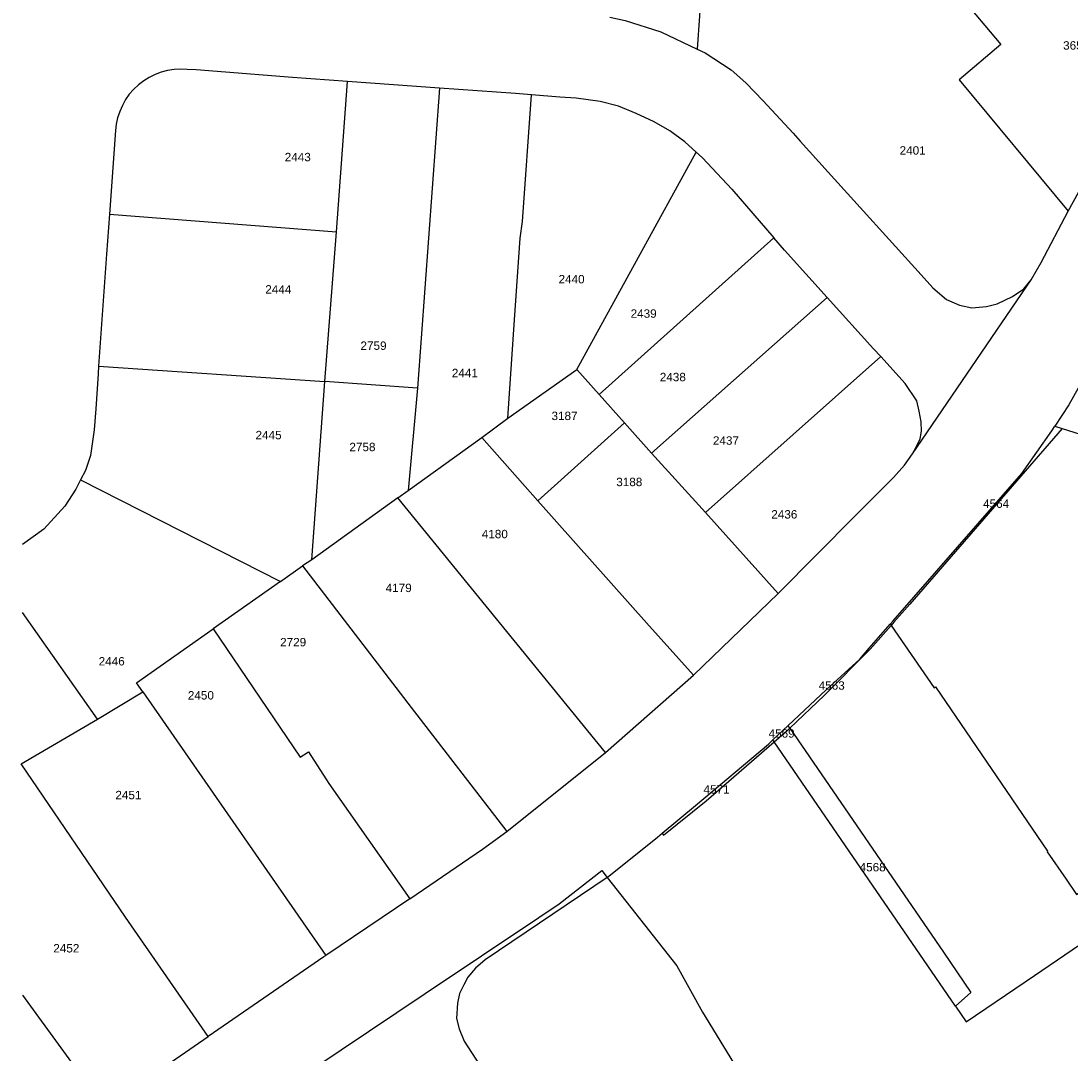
# Model space of a CAD drawing. Header units: metres. Extents: x 174165 to 174891, y 461922 to 462936.
# Tile 10 of 23: x 174167 to 174292, y 462521 to 462645. Entities that reach past the tile are written whole.
import ezdxf

# ---------------------------------------------------------------- set-up
doc = ezdxf.new("R2010")
doc.units = ezdxf.units.M
for name, color, linetype in [('B-XX-KG-GRENS_PERCEEL-G', 213, 'Continuous'), ('B-XX-KG-GRENS_PERCEEL-T20', 213, 'Continuous'), ('N-PV-KG-GRENS_PERCEEL-G', 1, 'Continuous')]:
    doc.layers.add(name, color=color, linetype=linetype)
doc.styles.add('NLCS-ISO-M500-T20', font='NLCS-ISO.ttf', dxfattribs={"height": 1})

msp = doc.modelspace()

# ---------------------------------------------------------------- linework, layer by layer
at = {"layer": 'B-XX-KG-GRENS_PERCEEL-G', "lineweight": -3, "flags": 128}
for points in [[(174249.87, 462669.01), (174247.92, 462641.15)], [(174296.69, 462662.57), (174283.33, 462651.21), (174279.22, 462647.54), (174284.11, 462641.71), (174279.16, 462637.48)], [(174292.13, 462621.83), (174293.41, 462624.14), (174294.45, 462626.26), (174297.67, 462633.54), (174304.26, 462648.64), (174308.17, 462657.63), (174307.47, 462657.93)], [(174237.49, 462644.96), (174239.31, 462644.57), (174243.57, 462643.2), (174247.92, 462641.15)], [(174247.92, 462641.15), (174248.86, 462640.69), (174251.97, 462638.67), (174253.7, 462637.11), (174255.77, 462635), (174259.34, 462631.14), (174260.19, 462630.19), (174263.54, 462626.46), (174274.6, 462614.24), (174276.01, 462612.69), (174277.64, 462611.31), (174279.19, 462610.61), (174280.66, 462610.31), (174282.4, 462610.47), (174283.67, 462610.76), (174285.5, 462611.67), (174286.84, 462612.56), (174287.73, 462613.63)], [(174206.21, 462637.3), (174199.66, 462637.78), (174188.19, 462638.69), (174187.13, 462638.7), (174186.35, 462638.74), (174185.57, 462638.7), (174184.79, 462638.59), (174184.03, 462638.39), (174183.3, 462638.12), (174182.59, 462637.78), (174181.93, 462637.37), (174181.3, 462636.89), (174180.73, 462636.35), (174180.22, 462635.76), (174179.77, 462635.12), (174179.39, 462634.44), (174179.07, 462633.72), (174178.83, 462632.97), (174178.67, 462632.21), (174178.59, 462631.43), (174177.86, 462621.48)], [(174204.9, 462619.38), (174206.21, 462637.3)], [(174217.21, 462636.5), (174206.21, 462637.3)], [(174279.16, 462637.48), (174292.13, 462621.83)], [(174217.21, 462636.5), (174214.58, 462600.71)], [(174228.17, 462635.69), (174226.26, 462635.84), (174217.21, 462636.5)], [(174225.36, 462597.14), (174226.13, 462608.86), (174226.83, 462618.62), (174227.09, 462620.61), (174228.17, 462635.69)], [(174247.8, 462628.87), (174246.46, 462630.1), (174244.64, 462631.4), (174242.8, 462632.48), (174240.64, 462633.49), (174238.53, 462634.33), (174236.33, 462634.9), (174233.5, 462635.3), (174231.54, 462635.43), (174228.17, 462635.69)], [(174233.58, 462602.93), (174247.8, 462628.87)], [(174247.8, 462628.87), (174248.53, 462628.2), (174252.06, 462624.43), (174257.06, 462618.64)], [(174177.86, 462621.48), (174177.51, 462616.68), (174176.56, 462603.34)], [(174177.86, 462621.48), (174204.9, 462619.38)], [(174287.73, 462613.63), (174288.93, 462615.7), (174292.13, 462621.83)], [(174203.54, 462601.5), (174204.9, 462619.38)], [(174257.06, 462618.64), (174236.22, 462599.97)], [(174263.41, 462611.53), (174258.31, 462617.19), (174257.06, 462618.64)], [(174273.6, 462592.9), (174287.73, 462613.63)], [(174242.48, 462592.97), (174263.41, 462611.53)], [(174269.79, 462604.48), (174268.94, 462605.41), (174263.41, 462611.53)], [(174269.79, 462604.48), (174248.92, 462585.91)], [(174273.6, 462592.9), (174274.11, 462593.83), (174274.5, 462594.68), (174274.64, 462595.58), (174274.63, 462596.71), (174274.38, 462597.96), (174274.09, 462599.2), (174272.71, 462601.29), (174269.79, 462604.48)], [(174176.56, 462603.34), (174176.5, 462602.44), (174176.21, 462598.24), (174176.04, 462595.76), (174175.59, 462592.7), (174174.98, 462590.9), (174174.41, 462589.78)], [(174176.56, 462603.34), (174203.54, 462601.5)], [(174225.36, 462597.14), (174233.58, 462602.93)], [(174233.58, 462602.93), (174236.22, 462599.97)], [(174201.96, 462580.27), (174203.54, 462601.5)], [(174214.58, 462600.71), (174203.54, 462601.5)], [(174214.58, 462600.71), (174213.47, 462588.51)], [(174236.22, 462599.97), (174239.25, 462596.59)], [(174293.32, 462600.73), (174292.2, 462598.73), (174290.56, 462596.19)], [(174222.25, 462594.84), (174225.36, 462597.14)], [(174239.25, 462596.59), (174228.93, 462587.3)], [(174239.25, 462596.59), (174242.48, 462592.97)], [(174270.93, 462572.59), (174271.26, 462572.97), (174286.61, 462590.54), (174290.21, 462595.64), (174290.56, 462596.19)], [(174213.47, 462588.51), (174222.25, 462594.84)], [(174228.93, 462587.3), (174222.25, 462594.84)], [(174248.92, 462585.91), (174242.48, 462592.97)], [(174271.33, 462590.08), (174272.64, 462591.54), (174273.6, 462592.9)], [(174174.41, 462589.78), (174173.86, 462588.69), (174172.54, 462586.66), (174170.03, 462583.9), (174167.47, 462582.08)], [(174174.41, 462589.78), (174198.24, 462577.68)], [(174257.55, 462576.23), (174266.75, 462585.49), (174271.33, 462590.08)], [(174212.24, 462587.63), (174213.47, 462588.51)], [(174212.24, 462587.63), (174201.96, 462580.27)], [(174236.99, 462557.27), (174212.24, 462587.63)], [(174247.46, 462566.49), (174241.86, 462572.73), (174228.93, 462587.3)], [(174248.92, 462585.91), (174257.55, 462576.23)], [(174201.96, 462580.27), (174200.88, 462579.53)], [(174198.24, 462577.68), (174200.88, 462579.53)], [(174200.88, 462579.53), (174213.82, 462562.66), (174225.21, 462547.84)], [(174198.24, 462577.68), (174190.21, 462572.03)], [(174247.46, 462566.49), (174257.55, 462576.23)], [(174176.44, 462561.25), (174167.47, 462573.96)], [(174258.75, 462560.49), (174263.28, 462564.75), (174267.29, 462568.39), (174268.4, 462569.7), (174270.93, 462572.59)], [(174181.83, 462564.53), (174181.09, 462565.59), (174190.21, 462572.03)], [(174190.21, 462572.03), (174200.59, 462556.73), (174201.58, 462557.37), (174204.02, 462553.59), (174213.65, 462539.85)], [(174236.99, 462557.27), (174247.46, 462566.49)], [(174176.44, 462561.25), (174181.83, 462564.53)], [(174181.83, 462564.53), (174203.66, 462533.07)], [(174167.31, 462555.92), (174176.44, 462561.25)], [(174256.92, 462558.78), (174258.75, 462560.49)], [(174243.75, 462547.66), (174247.73, 462550.96), (174256.4, 462558.29), (174256.92, 462558.78)], [(174225.21, 462547.84), (174236.99, 462557.27)], [(174189.62, 462523.4), (174179.77, 462537.64), (174167.31, 462555.92)], [(174213.65, 462539.85), (174222.31, 462545.74), (174225.21, 462547.84)], [(174237.19, 462542.39), (174243.18, 462547.19), (174243.75, 462547.66)], [(174167.47, 462495.99), (174178.66, 462503.69), (174189.9, 462511.3), (174198.71, 462517.29), (174215.47, 462528.54), (174229.02, 462537.62), (174231.46, 462539.22), (174236.54, 462543.21), (174237.07, 462542.54), (174237.19, 462542.39)], [(174237.19, 462542.39), (174222.63, 462532.55), (174221.49, 462531.56), (174220.58, 462530.5), (174220.08, 462529.59), (174219.58, 462528.53), (174219.33, 462527.4), (174219.24, 462525.58), (174219.53, 462524.34), (174220.14, 462522.84), (174223.36, 462517.9), (174236, 462499.28)], [(174237.19, 462542.39), (174245.48, 462531.86), (174248.54, 462526.33), (174256.51, 462513.34), (174256.55, 462513.27)], [(174213.65, 462539.85), (174203.66, 462533.07)], [(174203.66, 462533.07), (174203.41, 462532.9), (174189.62, 462523.4)], [(174167.47, 462528.35), (174177.27, 462514.9)], [(174177.27, 462514.9), (174179.71, 462516.56), (174189.62, 462523.4)]]:
    msp.add_lwpolyline(points, dxfattribs=at)
at = {"layer": 'N-PV-KG-GRENS_PERCEEL-G', "lineweight": -3, "flags": 128}
for points in [[(174291.42, 462595.91), (174273.26, 462574.97), (174271.37, 462572.82), (174271.04, 462572.44)], [(174290.56, 462596.19), (174291.42, 462595.91)], [(174291.42, 462595.91), (174310.93, 462589.74), (174333.57, 462582.36), (174338.33, 462575.54), (174339.75, 462573.51), (174339.65, 462573.37)], [(174271.04, 462572.44), (174268.52, 462569.58), (174263.04, 462564.06), (174258.96, 462560.18)], [(174270.93, 462572.59), (174271.04, 462572.44)], [(174271.04, 462572.44), (174276.15, 462564.97), (174276.34, 462565.09)], [(174276.34, 462565.09), (174289.68, 462545.5), (174289.62, 462545.45), (174291.89, 462542.17), (174293.15, 462540.33), (174313.75, 462554.4), (174314.59, 462554.97), (174338.49, 462571.24)], [(174257.08, 462558.55), (174258.87, 462560.09), (174258.96, 462560.18)], [(174258.96, 462560.18), (174258.75, 462560.49)], [(174258.96, 462560.18), (174277.29, 462533.48), (174280.53, 462528.68), (174278.7, 462527.02)], [(174243.75, 462547.66), (174243.91, 462547.41), (174248.97, 462551.52), (174257.08, 462558.55)], [(174257.08, 462558.55), (174256.92, 462558.78)], [(174278.7, 462527.02), (174257.08, 462558.55)], [(174278.7, 462527.02), (174279.96, 462525.17), (174288.14, 462530.7), (174296.24, 462536.23), (174306.42, 462543.26), (174313.28, 462533.13), (174328.75, 462510.47)]]:
    msp.add_lwpolyline(points, dxfattribs=at)

# ---------------------------------------------------------------- texts
at = {"layer": 'B-XX-KG-GRENS_PERCEEL-T20', "lineweight": -3, "char_height": 1, "width": 6, "attachment_point": 5, "style": 'NLCS-ISO-M500-T20'}
for s, insert in [('{\\fArial|b0|i0;3654}', (174293.09, 462641.58)), ('{\\fArial|b0|i0;2443}', (174200.3, 462628.27)), ('{\\fArial|b0|i0;2401}', (174273.6, 462629.06)), ('{\\fArial|b0|i0;2440}', (174232.94, 462613.71)), ('{\\fArial|b0|i0;2444}', (174197.98, 462612.5)), ('{\\fArial|b0|i0;2439}', (174241.53, 462609.61)), ('{\\fArial|b0|i0;2759}', (174209.33, 462605.78)), ('{\\fArial|b0|i0;2441}', (174220.22, 462602.53)), ('{\\fArial|b0|i0;2438}', (174245.01, 462602.04)), ('{\\fArial|b0|i0;3187}', (174232.1, 462597.41)), ('{\\fArial|b0|i0;2445}', (174196.82, 462595.12)), ('{\\fArial|b0|i0;2437}', (174251.34, 462594.47)), ('{\\fArial|b0|i0;2758}', (174208.01, 462593.7)), ('{\\fArial|b0|i0;3188}', (174239.82, 462589.53)), ('{\\fArial|b0|i0;4564}', (174283.55, 462586.94)), ('{\\fArial|b0|i0;2436}', (174258.3, 462585.67)), ('{\\fArial|b0|i0;4180}', (174223.79, 462583.32)), ('{\\fArial|b0|i0;4179}', (174212.33, 462576.9)), ('{\\fArial|b0|i0;2729}', (174199.75, 462570.43)), ('{\\fArial|b0|i0;2446}', (174178.12, 462568.15)), ('{\\fArial|b0|i0;2450}', (174188.75, 462564.09)), ('{\\fArial|b0|i0;4563}', (174263.95, 462565.26)), ('{\\fArial|b0|i0;4569}', (174257.98, 462559.54)), ('{\\fArial|b0|i0;4571}', (174250.22, 462552.87)), ('{\\fArial|b0|i0;2451}', (174180.11, 462552.2)), ('{\\fArial|b0|i0;4568}', (174268.83, 462543.6)), ('{\\fArial|b0|i0;2452}', (174172.71, 462533.93))]:
    msp.add_mtext(s, dxfattribs=dict(at, insert=insert))

doc.saveas('drawing.dxf')
